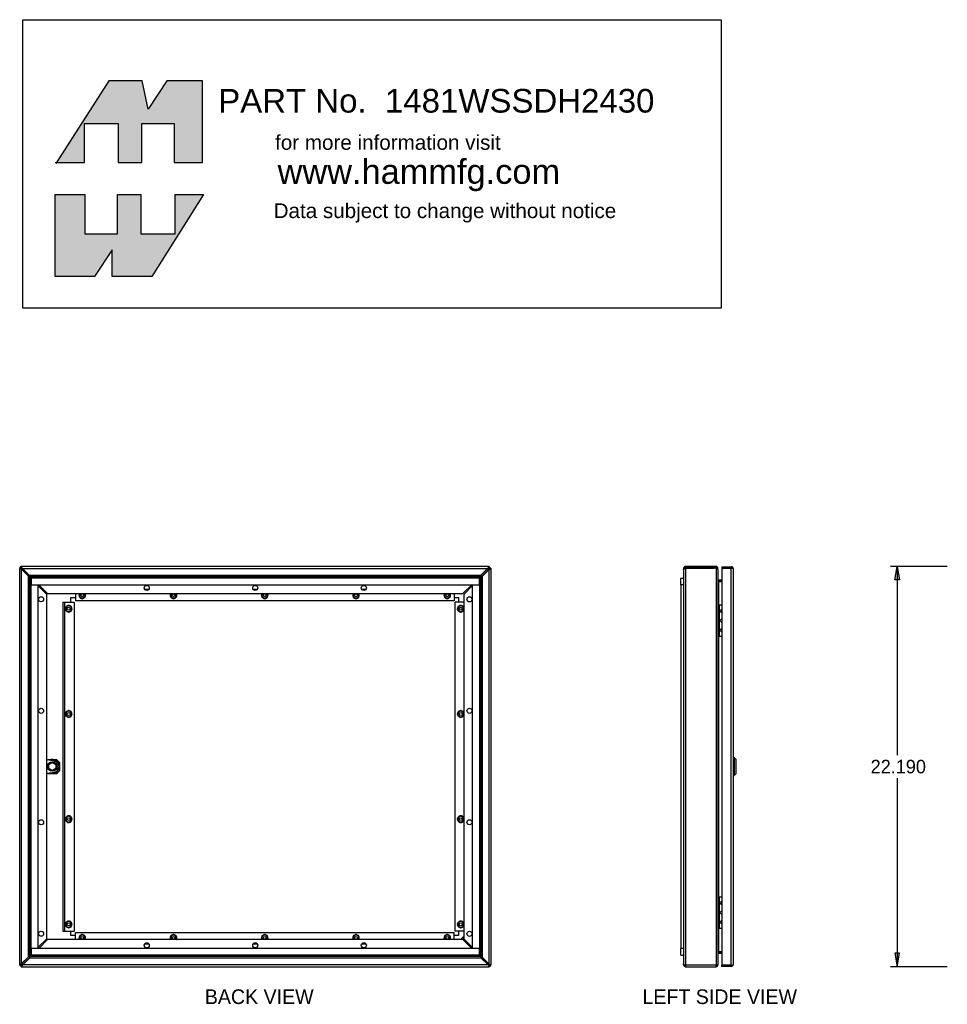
# Model space of a CAD drawing. Extents: x 83 to 187, y -13 to 54.
# Tile 1 of 2: x 83 to 135, y -4 to 50. Entities that reach past the tile are written whole.
import ezdxf
from ezdxf.enums import TextEntityAlignment as Align

# ---------------------------------------------------------------- set-up
doc = ezdxf.new("R2010")
doc.units = 0
doc.header["$MEASUREMENT"] = 0
doc.layers.get('0').update_dxf_attribs({"linetype": 'CONTINUOUS'})
doc.layers.add('DEFAULT', color=7, linetype='CONTINUOUS')
doc.styles.add('ARIAL_TTF', font='arial.ttf')
doc.styles.add('SEANS_TTF', font='txt')

msp = doc.modelspace()

# ---------------------------------------------------------------- hatches: boundary and pattern name
at = {"linetype": 'Continuous'}
for color, points in [(7, [(89.97, 46.797), (88.123, 46.797), (85.208, 42.262), (86.767, 42.262), (86.767, 44.436), (88.637, 44.436), (88.637, 42.262), (89.947, 42.262), (89.947, 44.436), (91.747, 44.436), (91.747, 42.262), (93.313, 42.262), (93.313, 46.797), (91.326, 46.797), (90.297, 45.231)]), (7, [(88.591, 38.311), (88.591, 40.485), (89.9, 40.485), (89.9, 38.311), (91.793, 38.311), (91.793, 40.485), (93.36, 40.485), (90.508, 35.95), (88.31, 35.95), (88.31, 37.423), (87.328, 35.95), (85.131, 35.95), (85.131, 40.485), (86.791, 40.485), (86.791, 38.311)]), (138, [(131.728, 19.117), (131.853, 19.867), (131.978, 19.117)]), (138, [(131.728, -1.574), (131.853, -2.324), (131.978, -1.574)])]:
    msp.add_hatch(color=color, dxfattribs=at).paths.add_polyline_path(points)

# ---------------------------------------------------------------- linework, layer by layer
at = {"color": 7, "linetype": 'Continuous'}
for p, q in [((83.202, 19.759), (83.172, 19.759)), ((83.172, -2.235), (83.172, 19.759)), ((83.254, 19.759), (83.202, 19.759)), ((83.25, 19.779), (83.259, 19.779)), ((83.259, 19.788), (83.259, 19.779)), ((83.259, 19.752), (83.259, 19.779)), ((83.259, 19.779), (83.295, 19.743)), ((83.295, 19.743), (83.259, 19.779)), ((83.259, 19.779), (83.286, 19.779)), ((83.28, 19.867), (83.28, 19.836)), ((109.224, 19.867), (83.28, 19.867)), ((83.28, 19.784), (83.28, 19.836)), ((83.28, 19.72), (83.28, 19.72)), ((83.652, 19.333), (83.28, 19.711)), ((83.28, -2.144), (83.28, 19.711)), ((83.295, 19.706), (83.295, 19.743)), ((83.295, 19.743), (83.333, 19.743)), ((83.295, 19.743), (83.295, 19.743)), ((83.295, 19.743), (83.295, 19.743)), ((83.677, 19.324), (83.299, 19.702)), ((83.319, 19.759), (83.319, 19.759)), ((83.327, 19.759), (109.133, 19.759)), ((83.327, 19.759), (83.705, 19.386)), ((83.337, 19.739), (83.713, 19.363)), ((108.751, 19.358), (109.132, 19.739)), ((109.133, 19.759), (108.761, 19.386)), ((109.184, 19.687), (108.803, 19.306)), ((108.832, 19.315), (109.204, 19.687)), ((109.136, 19.743), (109.188, 19.743)), ((109.176, 19.779), (109.224, 19.779)), ((109.224, 19.779), (109.188, 19.743)), ((109.188, 19.743), (109.224, 19.779)), ((109.188, 19.743), (109.188, 19.691)), ((109.188, 19.743), (109.188, 19.743)), ((109.188, 19.743), (109.188, 19.743)), ((109.204, 19.687), (109.204, -2.169)), ((109.224, 19.867), (109.224, 19.795)), ((109.224, 19.851), (109.224, 19.851)), ((109.224, 19.851), (109.224, 19.779)), ((109.224, 19.779), (109.224, 19.731)), ((109.296, 19.779), (109.224, 19.779)), ((109.312, 19.778), (109.24, 19.778)), ((109.296, 19.779), (109.296, 19.778)), ((109.312, 19.778), (109.312, -2.216)), ((120.075, 19.759), (120.003, 19.759)), ((120.003, 19.759), (120.003, 19.687)), ((120.003, 19.687), (120.003, -2.169)), ((120.111, 19.867), (120.111, 19.795)), ((121.693, 19.867), (120.111, 19.867)), ((121.693, 19.795), (120.111, 19.795)), ((120.111, 19.778), (120.111, 19.795)), ((120.111, 19.778), (121.693, 19.778)), ((120.111, 19.778), (120.111, -2.216)), ((121.693, 19.867), (121.693, 19.795)), ((121.803, 19.867), (121.693, 19.867)), ((121.803, 19.795), (121.693, 19.795)), ((121.803, 19.816), (121.803, 19.867)), ((121.803, 19.795), (121.803, 19.816)), ((121.803, 19.795), (121.803, 19.759)), ((121.803, 19.759), (121.83, 19.759)), ((121.803, 19.759), (121.803, 19.759)), ((121.803, 19.758), (121.803, -2.216)), ((121.83, 19.759), (121.839, 19.759)), ((121.839, 19.75), (121.839, 19.759)), ((121.839, 19.759), (121.861, 19.759)), ((121.861, 19.759), (121.911, 19.759)), ((121.911, 19.739), (121.874, 19.739)), ((121.911, 19.739), (121.911, 19.759)), ((121.911, 19.705), (121.911, 19.739)), ((121.911, 19.72), (121.911, 19.72)), ((121.911, 19.705), (121.911, -2.177)), ((122.128, 19.851), (122.128, 19.779)), ((122.128, 19.851), (122.645, 19.851)), ((122.128, 19.779), (122.128, -2.236)), ((122.128, 19.779), (122.645, 19.779)), ((122.645, 19.779), (122.128, 19.779)), ((122.645, -2.236), (122.645, 19.779)), ((122.645, 19.779), (122.645, 19.779)), ((122.696, 19.779), (122.645, 19.779)), ((122.645, 19.779), (122.733, 19.779)), ((122.696, 19.779), (122.733, 19.806)), ((122.753, 19.743), (122.753, 19.743)), ((122.753, 19.743), (122.753, 19.743)), ((122.753, 19.743), (122.753, 19.743)), ((122.753, 19.743), (122.753, -2.2)), ((83.652, -1.772), (83.652, 19.333)), ((83.705, 19.386), (108.761, 19.386)), ((83.786, 19.222), (83.728, 19.305)), ((83.728, -1.745), (83.728, 19.305)), ((83.733, 19.31), (108.734, 19.31)), ((83.733, 19.31), (83.816, 19.252)), ((83.786, -1.664), (83.786, 19.222)), ((83.812, 19.194), (83.811, 19.195)), ((83.811, -1.637), (83.811, 19.195)), ((108.672, 19.226), (83.812, 19.226)), ((83.812, 19.226), (83.812, 18.851)), ((83.816, 19.252), (108.652, 19.252)), ((83.844, 19.227), (108.625, 19.227)), ((83.844, 19.227), (83.844, 19.226)), ((108.625, 19.227), (108.624, 19.226)), ((108.734, 19.31), (108.652, 19.252)), ((108.672, 18.851), (108.672, 19.226)), ((108.672, 19.179), (108.672, 19.179)), ((108.672, 19.179), (108.672, -1.652)), ((108.698, 19.206), (108.755, 19.288)), ((108.698, 19.206), (108.698, -1.679)), ((108.755, 19.288), (108.755, -1.762)), ((108.832, 19.315), (108.832, -1.79)), ((119.853, 18.851), (119.853, 19.226)), ((119.853, 19.226), (120.003, 19.226)), ((121.936, 19.118), (121.918, 19.065)), ((121.947, 19.117), (122.128, 19.117)), ((83.812, 18.851), (108.672, 18.851)), ((83.812, -1.309), (83.812, 18.851)), ((83.812, 18.851), (84.187, 18.851)), ((84.187, 18.851), (84.187, -1.309)), ((84.672, 18.319), (84.187, 18.813)), ((84.225, 18.851), (84.719, 18.367)), ((90.33, 18.593), (90.108, 18.593)), ((96.353, 18.593), (96.13, 18.593)), ((102.376, 18.593), (102.153, 18.593)), ((108.249, 18.851), (107.764, 18.367)), ((107.812, 18.319), (108.297, 18.804)), ((108.297, -1.309), (108.297, 18.851)), ((108.297, 18.851), (108.672, 18.851)), ((108.672, 18.851), (108.672, -1.309)), ((120.003, 18.851), (119.853, 18.851)), ((119.853, 18.851), (119.853, -1.309)), ((121.927, 19.044), (121.947, 19.044)), ((121.947, 19.028), (121.936, 19.028)), ((121.947, 19.045), (122.128, 19.045)), ((122.128, 19.043), (121.947, 19.044)), ((121.947, 19.028), (121.947, 19.044)), ((121.947, 19.028), (121.947, 17.733)), ((121.947, 19.028), (122.128, 19.028)), ((84.672, -0.776), (84.672, 18.319)), ((84.719, 18.367), (107.764, 18.367)), ((86.016, 17.896), (86.016, 18.146)), ((86.016, 18.146), (86.266, 18.146)), ((86.266, 18.367), (86.266, 17.968)), ((86.482, 18.364), (86.482, 18.272)), ((86.482, 18.272), (86.482, 18.18)), ((86.482, 18.18), (86.562, 18.134)), ((86.562, 18.134), (86.641, 18.088)), ((86.641, 18.088), (86.721, 18.134)), ((86.721, 18.134), (86.801, 18.18)), ((86.801, 18.272), (86.801, 18.364)), ((86.801, 18.18), (86.801, 18.272)), ((91.545, 18.364), (91.545, 18.272)), ((91.545, 18.272), (91.545, 18.18)), ((91.545, 18.18), (91.624, 18.134)), ((91.624, 18.134), (91.704, 18.088)), ((91.704, 18.088), (91.784, 18.134)), ((91.784, 18.134), (91.863, 18.18)), ((91.863, 18.272), (91.863, 18.364)), ((91.863, 18.18), (91.863, 18.272)), ((96.607, 18.364), (96.607, 18.272)), ((96.607, 18.272), (96.607, 18.18)), ((96.607, 18.18), (96.687, 18.134)), ((96.687, 18.134), (96.766, 18.088)), ((96.766, 18.088), (96.846, 18.134)), ((96.846, 18.134), (96.926, 18.18)), ((96.926, 18.272), (96.926, 18.364)), ((96.926, 18.18), (96.926, 18.272)), ((101.67, 18.364), (101.67, 18.272)), ((101.67, 18.272), (101.67, 18.18)), ((101.67, 18.18), (101.749, 18.134)), ((101.749, 18.134), (101.829, 18.088)), ((101.829, 18.088), (101.909, 18.134)), ((101.909, 18.134), (101.988, 18.18)), ((101.988, 18.272), (101.988, 18.364)), ((101.988, 18.18), (101.988, 18.272)), ((106.732, 18.364), (106.732, 18.272)), ((106.732, 18.272), (106.732, 18.18)), ((106.732, 18.18), (106.812, 18.134)), ((106.812, 18.134), (106.891, 18.088)), ((106.891, 18.088), (106.971, 18.134)), ((106.971, 18.134), (107.051, 18.18)), ((107.051, 18.272), (107.051, 18.364)), ((107.051, 18.18), (107.051, 18.272)), ((107.266, 18.367), (107.266, 17.968)), ((107.266, 18.146), (107.516, 18.146)), ((107.516, 18.146), (107.516, 17.896)), ((107.812, 18.319), (107.812, -0.776)), ((85.569, 17.896), (85.569, -0.354)), ((85.569, 17.896), (85.657, 17.896)), ((85.657, 17.896), (85.657, -0.354)), ((85.657, 17.896), (86.194, 17.896)), ((85.812, 17.659), (85.732, 17.613)), ((85.732, 17.613), (85.732, 17.521)), ((85.732, 17.521), (85.732, 17.429)), ((85.891, 17.705), (85.812, 17.659)), ((85.971, 17.659), (85.891, 17.705)), ((86.051, 17.613), (85.971, 17.659)), ((86.051, 17.521), (86.051, 17.613)), ((86.051, 17.429), (86.051, 17.521)), ((86.194, 17.896), (86.194, -0.354)), ((107.266, 17.968), (86.266, 17.968)), ((107.338, -0.354), (107.338, 17.896)), ((107.812, 17.896), (107.338, 17.896)), ((107.562, 17.659), (107.482, 17.613)), ((107.482, 17.613), (107.482, 17.521)), ((107.482, 17.521), (107.482, 17.429)), ((107.641, 17.705), (107.562, 17.659)), ((107.721, 17.659), (107.641, 17.705)), ((107.801, 17.613), (107.721, 17.659)), ((107.801, 17.521), (107.801, 17.613)), ((107.801, 17.429), (107.801, 17.521)), ((121.968, 17.733), (121.911, 17.733)), ((121.968, 17.733), (121.989, 17.733)), ((121.968, 16.001), (121.968, 17.733)), ((121.989, 16.001), (121.989, 17.733)), ((121.989, 17.733), (122.128, 17.733)), ((85.732, 17.429), (85.812, 17.383)), ((85.812, 17.383), (85.891, 17.337)), ((85.891, 17.337), (85.971, 17.383)), ((85.971, 17.383), (86.051, 17.429)), ((107.482, 17.429), (107.562, 17.383)), ((107.562, 17.383), (107.641, 17.337)), ((107.641, 17.337), (107.721, 17.383)), ((107.721, 17.383), (107.801, 17.429)), ((121.968, 16.001), (121.911, 16.001)), ((121.947, 16.001), (121.947, 1.542)), ((121.968, 16.001), (121.989, 16.001)), ((121.989, 16.001), (122.128, 16.001)), ((85.812, 11.826), (85.732, 11.78)), ((85.732, 11.78), (85.732, 11.688)), ((85.732, 11.688), (85.732, 11.596)), ((85.732, 11.596), (85.812, 11.55)), ((85.891, 11.872), (85.812, 11.826)), ((85.812, 11.55), (85.891, 11.504)), ((85.971, 11.826), (85.891, 11.872)), ((85.891, 11.504), (85.971, 11.55)), ((86.051, 11.78), (85.971, 11.826)), ((85.971, 11.55), (86.051, 11.596)), ((86.051, 11.688), (86.051, 11.78)), ((86.051, 11.596), (86.051, 11.688)), ((107.562, 11.826), (107.482, 11.78)), ((107.482, 11.78), (107.482, 11.688)), ((107.482, 11.688), (107.482, 11.596)), ((107.482, 11.596), (107.562, 11.55)), ((107.641, 11.872), (107.562, 11.826)), ((107.562, 11.55), (107.641, 11.504)), ((107.721, 11.826), (107.641, 11.872)), ((107.641, 11.504), (107.721, 11.55)), ((107.801, 11.78), (107.721, 11.826)), ((107.721, 11.55), (107.801, 11.596)), ((107.801, 11.688), (107.801, 11.78)), ((107.801, 11.596), (107.801, 11.688)), ((85.095, 9.074), (84.672, 9.144)), ((84.721, 9.136), (84.752, 9.167)), ((84.752, 9.167), (85.214, 9.167)), ((84.791, 8.883), (84.983, 8.994)), ((84.791, 8.66), (84.791, 8.883)), ((84.983, 8.994), (85.176, 8.883)), ((85.176, 8.883), (85.176, 8.66)), ((85.214, 9.167), (85.379, 9.002)), ((85.379, 9.002), (85.379, 8.54)), ((122.813, 9.271), (122.753, 9.271)), ((122.813, 9.271), (122.813, 8.271)), ((122.903, 9.181), (122.813, 9.271)), ((122.903, 9.181), (122.903, 8.361)), ((84.672, 8.399), (85.095, 8.468)), ((84.752, 8.376), (84.721, 8.407)), ((85.214, 8.376), (84.752, 8.376)), ((84.983, 8.549), (84.791, 8.66)), ((85.176, 8.66), (84.983, 8.549)), ((84.983, 8.379), (84.983, 8.45)), ((85.379, 8.54), (85.214, 8.376)), ((122.753, 8.271), (122.813, 8.271)), ((122.813, 8.271), (122.903, 8.361)), ((85.891, 6.039), (85.812, 5.993)), ((85.971, 5.993), (85.891, 6.039)), ((107.641, 6.039), (107.562, 5.993)), ((107.721, 5.993), (107.641, 6.039)), ((85.812, 5.993), (85.732, 5.947)), ((85.732, 5.947), (85.732, 5.855)), ((85.732, 5.855), (85.732, 5.763)), ((85.732, 5.763), (85.812, 5.717)), ((85.812, 5.717), (85.891, 5.671)), ((85.891, 5.671), (85.971, 5.717)), ((86.051, 5.947), (85.971, 5.993)), ((85.971, 5.717), (86.051, 5.763)), ((86.051, 5.855), (86.051, 5.947)), ((86.051, 5.763), (86.051, 5.855)), ((107.562, 5.993), (107.482, 5.947)), ((107.482, 5.947), (107.482, 5.855)), ((107.482, 5.855), (107.482, 5.763)), ((107.482, 5.763), (107.562, 5.717)), ((107.562, 5.717), (107.641, 5.671)), ((107.641, 5.671), (107.721, 5.717)), ((107.801, 5.947), (107.721, 5.993)), ((107.721, 5.717), (107.801, 5.763)), ((107.801, 5.855), (107.801, 5.947)), ((107.801, 5.763), (107.801, 5.855)), ((121.968, 1.542), (121.911, 1.542)), ((121.968, 1.542), (121.989, 1.542)), ((121.968, -0.19), (121.968, 1.542)), ((121.989, -0.19), (121.989, 1.542)), ((121.989, 1.542), (122.128, 1.542)), ((85.812, 0.159), (85.732, 0.113)), ((85.732, 0.113), (85.732, 0.021)), ((85.732, 0.021), (85.732, -0.071)), ((85.891, 0.205), (85.812, 0.159)), ((85.971, 0.159), (85.891, 0.205)), ((86.051, 0.113), (85.971, 0.159)), ((86.051, 0.021), (86.051, 0.113)), ((86.051, -0.071), (86.051, 0.021)), ((107.562, 0.159), (107.482, 0.113)), ((107.482, 0.113), (107.482, 0.021)), ((107.482, 0.021), (107.482, -0.071)), ((107.641, 0.205), (107.562, 0.159)), ((107.721, 0.159), (107.641, 0.205)), ((107.801, 0.113), (107.721, 0.159)), ((107.801, 0.021), (107.801, 0.113)), ((107.801, -0.071), (107.801, 0.021)), ((85.569, -0.354), (85.657, -0.354)), ((85.657, -0.354), (86.194, -0.354)), ((85.732, -0.071), (85.812, -0.117)), ((85.812, -0.117), (85.891, -0.163)), ((85.891, -0.163), (85.971, -0.117)), ((85.971, -0.117), (86.051, -0.071)), ((86.016, -0.604), (86.016, -0.354)), ((86.266, -0.426), (107.266, -0.426)), ((86.266, -0.824), (86.266, -0.426)), ((86.641, -0.544), (86.562, -0.59)), ((86.721, -0.59), (86.641, -0.544)), ((91.704, -0.544), (91.624, -0.59)), ((91.784, -0.59), (91.704, -0.544)), ((96.766, -0.544), (96.687, -0.59)), ((96.846, -0.59), (96.766, -0.544)), ((101.829, -0.544), (101.749, -0.59)), ((101.909, -0.59), (101.829, -0.544)), ((106.891, -0.544), (106.812, -0.59)), ((106.971, -0.59), (106.891, -0.544)), ((107.266, -0.824), (107.266, -0.426)), ((107.812, -0.354), (107.338, -0.354)), ((107.482, -0.071), (107.562, -0.117)), ((107.516, -0.354), (107.516, -0.604)), ((107.562, -0.117), (107.641, -0.163)), ((107.641, -0.163), (107.721, -0.117)), ((107.721, -0.117), (107.801, -0.071)), ((121.968, -0.19), (121.911, -0.19)), ((121.947, -0.19), (121.947, -1.501)), ((121.968, -0.19), (121.989, -0.19)), ((121.989, -0.19), (122.128, -0.19)), ((84.672, -0.776), (84.187, -1.261)), ((84.234, -1.309), (84.719, -0.824)), ((107.764, -0.824), (84.719, -0.824)), ((86.266, -0.604), (86.016, -0.604)), ((86.562, -0.59), (86.482, -0.636)), ((86.482, -0.636), (86.482, -0.728)), ((86.482, -0.728), (86.482, -0.82)), ((86.801, -0.636), (86.721, -0.59)), ((86.801, -0.728), (86.801, -0.636)), ((86.801, -0.82), (86.801, -0.728)), ((90.108, -1.051), (90.33, -1.051)), ((91.624, -0.59), (91.545, -0.636)), ((91.545, -0.636), (91.545, -0.728)), ((91.545, -0.728), (91.545, -0.82)), ((91.863, -0.636), (91.784, -0.59)), ((91.863, -0.728), (91.863, -0.636)), ((91.863, -0.82), (91.863, -0.728)), ((96.13, -1.051), (96.353, -1.051)), ((96.687, -0.59), (96.607, -0.636)), ((96.607, -0.636), (96.607, -0.728)), ((96.607, -0.728), (96.607, -0.82)), ((96.926, -0.636), (96.846, -0.59)), ((96.926, -0.728), (96.926, -0.636)), ((96.926, -0.82), (96.926, -0.728)), ((101.749, -0.59), (101.67, -0.636)), ((101.67, -0.636), (101.67, -0.728)), ((101.67, -0.728), (101.67, -0.82)), ((101.988, -0.636), (101.909, -0.59)), ((101.988, -0.728), (101.988, -0.636)), ((101.988, -0.82), (101.988, -0.728)), ((102.153, -1.051), (102.376, -1.051)), ((106.812, -0.59), (106.732, -0.636)), ((106.732, -0.636), (106.732, -0.728)), ((106.732, -0.728), (106.732, -0.82)), ((107.051, -0.636), (106.971, -0.59)), ((107.051, -0.728), (107.051, -0.636)), ((107.051, -0.82), (107.051, -0.728)), ((107.516, -0.604), (107.266, -0.604)), ((108.258, -1.309), (107.764, -0.824)), ((107.812, -0.776), (108.297, -1.27)), ((83.812, -1.636), (83.811, -1.637)), ((108.672, -1.309), (83.812, -1.309)), ((83.812, -1.309), (83.812, -1.684)), ((84.187, -1.309), (83.812, -1.309)), ((108.672, -1.309), (108.297, -1.309)), ((108.672, -1.684), (108.672, -1.309)), ((119.853, -1.684), (119.853, -1.309)), ((120.003, -1.309), (119.853, -1.309)), ((121.936, -1.576), (121.92, -1.532)), ((121.936, -1.501), (121.947, -1.501)), ((122.128, -1.5), (121.947, -1.501)), ((121.947, -1.502), (122.128, -1.502)), ((121.947, -1.574), (122.128, -1.574)), ((83.652, -1.772), (83.28, -2.144)), ((83.295, -2.2), (83.295, -2.148)), ((83.299, -2.144), (83.68, -1.763)), ((83.732, -1.815), (83.351, -2.196)), ((83.351, -2.216), (83.723, -1.844)), ((108.778, -1.844), (83.723, -1.844)), ((83.786, -1.664), (83.728, -1.745)), ((83.75, -1.767), (83.832, -1.709)), ((108.751, -1.767), (83.75, -1.767)), ((83.812, -1.684), (108.672, -1.684)), ((108.667, -1.709), (83.832, -1.709)), ((108.64, -1.684), (83.859, -1.684)), ((83.859, -1.684), (83.859, -1.684)), ((108.64, -1.684), (108.64, -1.684)), ((108.751, -1.767), (108.667, -1.709)), ((108.672, -1.651), (108.672, -1.652)), ((108.698, -1.679), (108.755, -1.762)), ((109.147, -2.196), (108.77, -1.82)), ((109.157, -2.216), (108.778, -1.844)), ((108.806, -1.781), (109.184, -2.16)), ((108.832, -1.79), (109.204, -2.169)), ((109.188, -2.163), (109.188, -2.2)), ((109.204, -2.177), (109.204, -2.177)), ((119.853, -1.684), (120.003, -1.684)), ((120.003, -2.216), (120.003, -2.169)), ((121.911, -2.177), (121.911, -2.177)), ((121.911, -2.196), (121.911, -2.177)), ((83.172, -2.235), (83.244, -2.235)), ((83.187, -2.236), (83.187, -2.235)), ((83.187, -2.236), (83.259, -2.236)), ((83.259, -2.236), (83.259, -2.188)), ((83.259, -2.236), (83.295, -2.2)), ((83.295, -2.2), (83.259, -2.236)), ((83.308, -2.236), (83.259, -2.236)), ((83.259, -2.308), (83.259, -2.236)), ((83.26, -2.308), (83.259, -2.308)), ((83.26, -2.324), (83.26, -2.252)), ((83.26, -2.324), (109.204, -2.324)), ((83.347, -2.2), (83.295, -2.2)), ((83.295, -2.2), (83.295, -2.2)), ((83.295, -2.2), (83.295, -2.2)), ((109.157, -2.216), (83.351, -2.216)), ((109.188, -2.2), (109.15, -2.2)), ((109.164, -2.216), (109.165, -2.216)), ((109.188, -2.2), (109.188, -2.2)), ((109.188, -2.2), (109.188, -2.2)), ((109.224, -2.236), (109.188, -2.2)), ((109.188, -2.2), (109.224, -2.236)), ((109.224, -2.236), (109.197, -2.236)), ((109.204, -2.241), (109.204, -2.293)), ((109.204, -2.324), (109.204, -2.293)), ((109.224, -2.21), (109.224, -2.236)), ((109.224, -2.245), (109.224, -2.236)), ((109.234, -2.236), (109.224, -2.236)), ((109.23, -2.216), (109.281, -2.216)), ((109.281, -2.216), (109.312, -2.216)), ((120.036, -2.216), (120.003, -2.216)), ((120.036, -2.216), (120.111, -2.216)), ((120.086, -2.241), (120.036, -2.293)), ((120.111, -2.216), (120.111, -2.324)), ((120.111, -2.216), (121.803, -2.216)), ((120.111, -2.324), (121.803, -2.324)), ((121.803, -2.324), (121.803, -2.216)), ((121.803, -2.216), (121.884, -2.216)), ((121.83, -2.24), (121.884, -2.288)), ((121.839, -2.216), (121.911, -2.216)), ((121.884, -2.216), (121.911, -2.216)), ((121.911, -2.196), (121.904, -2.196)), ((121.911, -2.216), (121.911, -2.196)), ((121.911, -2.216), (121.911, -2.216)), ((122.645, -2.236), (122.128, -2.236)), ((122.128, -2.308), (122.128, -2.236)), ((122.128, -2.236), (122.645, -2.236)), ((122.645, -2.308), (122.128, -2.308)), ((122.645, -2.236), (122.696, -2.236)), ((122.645, -2.236), (122.645, -2.236)), ((122.645, -2.236), (122.733, -2.236)), ((122.696, -2.236), (122.733, -2.263)), ((122.753, -2.2), (122.753, -2.2)), ((122.753, -2.2), (122.753, -2.2)), ((122.753, -2.2), (122.753, -2.2))]:
    msp.add_line(p, q, dxfattribs=at)
for points in [[(89.97, 46.797), (88.123, 46.797), (85.208, 42.262), (86.767, 42.262), (86.767, 44.436), (88.637, 44.436), (88.637, 42.262), (89.947, 42.262), (89.947, 44.436), (91.747, 44.436), (91.747, 42.262), (93.313, 42.262), (93.313, 46.797), (91.326, 46.797), (90.297, 45.231), (89.97, 46.797)], [(89.97, 46.797), (88.123, 46.797), (85.208, 42.262), (86.767, 42.262), (86.767, 44.436), (88.637, 44.436), (88.637, 42.262), (89.947, 42.262), (89.947, 44.436), (91.747, 44.436), (91.747, 42.262), (93.313, 42.262), (93.313, 46.797), (91.326, 46.797), (90.297, 45.231), (89.97, 46.797)], [(89.97, 46.797), (88.123, 46.797), (85.208, 42.262), (86.767, 42.262), (86.767, 44.436), (88.637, 44.436), (88.637, 42.262), (89.947, 42.262), (89.947, 44.436), (91.747, 44.436), (91.747, 42.262), (93.313, 42.262), (93.313, 46.797), (91.326, 46.797), (90.297, 45.231), (89.97, 46.797)], [(89.97, 46.797), (88.123, 46.797), (85.208, 42.262), (86.767, 42.262), (86.767, 44.436), (88.637, 44.436), (88.637, 42.262), (89.947, 42.262), (89.947, 44.436), (91.747, 44.436), (91.747, 42.262), (93.313, 42.262), (93.313, 46.797), (91.326, 46.797), (90.297, 45.231), (89.97, 46.797)], [(89.97, 46.797), (88.123, 46.797), (85.208, 42.262), (86.767, 42.262), (86.767, 44.436), (88.637, 44.436), (88.637, 42.262), (89.947, 42.262), (89.947, 44.436), (91.747, 44.436), (91.747, 42.262), (93.313, 42.262), (93.313, 46.797), (91.326, 46.797), (90.297, 45.231), (89.97, 46.797)], [(89.97, 46.797), (88.123, 46.797), (85.208, 42.262), (86.767, 42.262), (86.767, 44.436), (88.637, 44.436), (88.637, 42.262), (89.947, 42.262), (89.947, 44.436), (91.747, 44.436), (91.747, 42.262), (93.313, 42.262), (93.313, 46.797), (91.326, 46.797), (90.297, 45.231), (89.97, 46.797)], [(89.97, 46.797), (88.123, 46.797), (85.208, 42.262), (86.767, 42.262), (86.767, 44.436), (88.637, 44.436), (88.637, 42.262), (89.947, 42.262), (89.947, 44.436), (91.747, 44.436), (91.747, 42.262), (93.313, 42.262), (93.313, 46.797), (91.326, 46.797), (90.297, 45.231), (89.97, 46.797)], [(88.591, 38.311), (88.591, 40.485), (89.9, 40.485), (89.9, 38.311), (91.793, 38.311), (91.793, 40.485), (93.36, 40.485), (90.508, 35.95), (88.31, 35.95), (88.31, 37.423), (87.328, 35.95), (85.131, 35.95), (85.131, 40.485), (86.791, 40.485), (86.791, 38.311), (88.591, 38.311)], [(88.591, 38.311), (88.591, 40.485), (89.9, 40.485), (89.9, 38.311), (91.793, 38.311), (91.793, 40.485), (93.36, 40.485), (90.508, 35.95), (88.31, 35.95), (88.31, 37.423), (87.328, 35.95), (85.131, 35.95), (85.131, 40.485), (86.791, 40.485), (86.791, 38.311), (88.591, 38.311)], [(88.591, 38.311), (88.591, 40.485), (89.9, 40.485), (89.9, 38.311), (91.793, 38.311), (91.793, 40.485), (93.36, 40.485), (90.508, 35.95), (88.31, 35.95), (88.31, 37.423), (87.328, 35.95), (85.131, 35.95), (85.131, 40.485), (86.791, 40.485), (86.791, 38.311), (88.591, 38.311)], [(88.591, 38.311), (88.591, 40.485), (89.9, 40.485), (89.9, 38.311), (91.793, 38.311), (91.793, 40.485), (93.36, 40.485), (90.508, 35.95), (88.31, 35.95), (88.31, 37.423), (87.328, 35.95), (85.131, 35.95), (85.131, 40.485), (86.791, 40.485), (86.791, 38.311), (88.591, 38.311)], [(88.591, 38.311), (88.591, 40.485), (89.9, 40.485), (89.9, 38.311), (91.793, 38.311), (91.793, 40.485), (93.36, 40.485), (90.508, 35.95), (88.31, 35.95), (88.31, 37.423), (87.328, 35.95), (85.131, 35.95), (85.131, 40.485), (86.791, 40.485), (86.791, 38.311), (88.591, 38.311)], [(88.591, 38.311), (88.591, 40.485), (89.9, 40.485), (89.9, 38.311), (91.793, 38.311), (91.793, 40.485), (93.36, 40.485), (90.508, 35.95), (88.31, 35.95), (88.31, 37.423), (87.328, 35.95), (85.131, 35.95), (85.131, 40.485), (86.791, 40.485), (86.791, 38.311), (88.591, 38.311)], [(88.591, 38.311), (88.591, 40.485), (89.9, 40.485), (89.9, 38.311), (91.793, 38.311), (91.793, 40.485), (93.36, 40.485), (90.508, 35.95), (88.31, 35.95), (88.31, 37.423), (87.328, 35.95), (85.131, 35.95), (85.131, 40.485), (86.791, 40.485), (86.791, 38.311), (88.591, 38.311)]]:
    msp.add_lwpolyline(points, close=True, dxfattribs=at)
for centre, radius in [((90.219, 18.679), 0.141), ((96.242, 18.679), 0.141), ((102.264, 18.679), 0.141), ((84.359, 18.045), 0.141), ((86.641, 18.272), 0.082), ((91.704, 18.272), 0.082), ((96.766, 18.272), 0.082), ((101.829, 18.272), 0.082), ((106.891, 18.272), 0.082), ((108.124, 18.044), 0.141), ((85.891, 17.521), 0.082), ((107.641, 17.521), 0.082), ((84.359, 11.863), 0.141), ((85.891, 11.688), 0.082), ((107.641, 11.688), 0.082), ((108.124, 11.862), 0.141), ((84.983, 8.771), 0.263), ((84.359, 5.681), 0.141), ((85.891, 5.855), 0.082), ((107.641, 5.855), 0.082), ((108.124, 5.68), 0.141), ((85.891, 0.021), 0.082), ((107.641, 0.021), 0.082), ((84.359, -0.501), 0.141), ((108.124, -0.502), 0.141), ((86.641, -0.728), 0.082), ((90.219, -1.136), 0.141), ((91.704, -0.728), 0.082), ((96.242, -1.136), 0.141), ((96.766, -0.728), 0.082), ((101.829, -0.728), 0.082), ((102.264, -1.136), 0.141), ((106.891, -0.728), 0.082)]:
    msp.add_circle(centre, radius, dxfattribs=at)
for centre, radius, start, end in [((83.28, 19.759), 0.108, 90, 180), ((83.554, 20.25), 0.604, 234.3785, 242.9746), ((83.28, 19.759), 0.036, 90, 180), ((83.585, 19.909), 0.364, 204.483, 212.9389), ((83.573, 19.926), 0.359, 207.8367, 215.1167), ((82.788, 19.484), 0.604, 27.0254, 35.6215), ((83.129, 19.453), 0.364, 57.0612, 65.517), ((83.115, 19.467), 0.356, 55.0544, 62.4397), ((83.084, 19.477), 0.312, 46.3322, 51.1161), ((83.557, 19.96), 0.312, 220.2153, 225), ((108.912, 19.96), 0.312, 315, 319.8812), ((109.405, 19.466), 0.312, 130.1188, 135), ((120.111, 19.759), 0.108, 90, 180), ((120.111, 19.759), 0.036, 90, 180), ((121.693, 19.466), 0.312, 69.347, 90), ((121.803, 19.759), 0.108, 0, 90), ((121.803, 19.759), 0.036, 0, 90), ((121.743, 19.718), 0.0961, 20.6605, 25.0895), ((122.645, 19.743), 0.108, 35.5265, 90), ((122.645, 19.743), 0.036, 86.2098, 90), ((122.645, 19.743), 0.108, 0.2175, 35.5265), ((122.645, 19.743), 0.108, 0, 0.1008), ((83.43, 18.596), 0.77, 67.1894, 73.2353), ((84.442, 19.608), 0.77, 196.7647, 202.8106), ((83.96, 19.358), 0.221, 217.9591, 227.6708), ((83.68, 19.078), 0.221, 42.3292, 52.0409), ((108.788, 19.081), 0.219, 128.451, 138.1767), ((108.526, 19.343), 0.219, 311.8233, 321.549), ((108.014, 19.607), 0.778, 337.5463, 343.5113), ((109.053, 18.569), 0.778, 106.4887, 112.4537), ((121.947, 19.153), 0.036, 180.0001, 251.3965), ((121.947, 19.153), 0.036, 251.3966, 270), ((122.053, 19.108), 0.142, 183.1843, 214.3303), ((121.947, 19.153), 0.108, 258.1318, 270), ((122.053, 19.124), 0.142, 213.0654, 214.3303), ((86.641, 18.272), 0.184, 150, 210), ((86.641, 18.272), 0.159, 143.5843, 180), ((86.641, 18.272), 0.159, 180, 240), ((86.641, 18.272), 0.184, 210, 270), ((86.641, 18.272), 0.159, 240, 300), ((86.641, 18.182), 0.102, 238.2853, 301.7147), ((86.641, 18.272), 0.184, 270, 330), ((86.641, 18.272), 0.159, 300, 360), ((86.641, 18.272), 0.159, 0, 36.4157), ((86.641, 18.272), 0.184, 330, 30), ((91.704, 18.272), 0.184, 150, 210), ((91.704, 18.272), 0.159, 143.5843, 180), ((91.704, 18.272), 0.159, 180, 240), ((91.704, 18.272), 0.184, 210, 270), ((91.704, 18.272), 0.159, 240, 300), ((91.704, 18.182), 0.102, 238.2853, 301.7147), ((91.704, 18.272), 0.184, 270, 330), ((91.704, 18.272), 0.159, 300, 360), ((91.704, 18.272), 0.159, 0, 36.4157), ((91.704, 18.272), 0.184, 330, 30), ((96.766, 18.272), 0.184, 150, 210), ((96.766, 18.272), 0.159, 143.5843, 180), ((96.766, 18.272), 0.159, 180, 240), ((96.766, 18.272), 0.184, 210, 270), ((96.766, 18.272), 0.159, 240, 300), ((96.766, 18.182), 0.102, 238.2853, 301.7147), ((96.766, 18.272), 0.184, 270, 330), ((96.766, 18.272), 0.159, 300, 360), ((96.766, 18.272), 0.159, 0, 36.4157), ((96.766, 18.272), 0.184, 330, 30), ((101.829, 18.272), 0.184, 150, 210), ((101.829, 18.272), 0.159, 143.5843, 180), ((101.829, 18.272), 0.159, 180, 240), ((101.829, 18.272), 0.184, 210, 270), ((101.829, 18.272), 0.159, 240, 300), ((101.829, 18.182), 0.102, 238.2853, 301.7147), ((101.829, 18.272), 0.184, 270, 330), ((101.829, 18.272), 0.159, 300, 360), ((101.829, 18.272), 0.159, 0, 36.4157), ((101.829, 18.272), 0.184, 330, 30), ((106.891, 18.272), 0.184, 150, 210), ((106.891, 18.272), 0.159, 143.5843, 180), ((106.891, 18.272), 0.159, 180, 240), ((106.891, 18.272), 0.184, 210, 270), ((106.891, 18.272), 0.159, 240, 300), ((106.891, 18.182), 0.102, 238.2853, 301.7147), ((106.891, 18.272), 0.184, 270, 330), ((106.891, 18.272), 0.159, 300, 360), ((106.891, 18.272), 0.159, 0, 36.4157), ((106.891, 18.272), 0.184, 330, 30), ((85.891, 17.521), 0.184, 150, 210), ((85.891, 17.521), 0.184, 90, 150), ((85.891, 17.521), 0.159, 120, 180), ((85.891, 17.521), 0.159, 180, 240), ((85.891, 17.521), 0.159, 60, 120), ((85.891, 17.521), 0.184, 30, 90), ((85.891, 17.521), 0.159, 0, 60), ((85.891, 17.521), 0.159, 300, 360), ((85.891, 17.521), 0.184, 330, 30), ((85.981, 17.521), 0.102, 328.8171, 31.1829), ((107.552, 17.521), 0.102, 149.913, 210.087), ((107.641, 17.521), 0.184, 150, 210), ((107.641, 17.521), 0.184, 90, 150), ((107.641, 17.521), 0.159, 120, 180), ((107.641, 17.521), 0.159, 180, 240), ((107.641, 17.521), 0.159, 60, 120), ((107.641, 17.521), 0.184, 30, 90), ((107.641, 17.521), 0.159, 0, 60), ((107.641, 17.521), 0.159, 300, 360), ((107.641, 17.521), 0.184, 22.0051, 30), ((122.108, 17.398), 0.0764, 74.8255, 285.1745), ((85.891, 17.521), 0.184, 210, 270), ((85.891, 17.521), 0.159, 240, 300), ((85.891, 17.521), 0.184, 270, 330), ((107.641, 17.521), 0.184, 210, 270), ((107.641, 17.521), 0.159, 240, 300), ((107.641, 17.521), 0.184, 270, 330), ((107.641, 17.521), 0.184, 330, 337.9949), ((122.108, 16.867), 0.068, 72.8954, 287.1046), ((122.108, 17.398), 0.022, 24.62, 335.38), ((122.108, 16.336), 0.0764, 74.8255, 285.1745), ((122.108, 16.336), 0.022, 24.62, 335.38), ((85.891, 11.688), 0.184, 150, 210), ((85.891, 11.688), 0.184, 90, 150), ((85.891, 11.688), 0.159, 120, 180), ((85.891, 11.688), 0.159, 180, 240), ((85.891, 11.688), 0.184, 210, 270), ((85.891, 11.688), 0.159, 60, 120), ((85.891, 11.688), 0.159, 240, 300), ((85.891, 11.688), 0.184, 30, 90), ((85.891, 11.688), 0.184, 270, 330), ((85.891, 11.688), 0.159, 0, 60), ((85.891, 11.688), 0.159, 300, 360), ((85.891, 11.688), 0.184, 330, 30), ((85.981, 11.688), 0.102, 328.8171, 31.1829), ((107.552, 11.688), 0.102, 149.913, 210.087), ((107.641, 11.688), 0.184, 150, 210), ((107.641, 11.688), 0.184, 90, 150), ((107.641, 11.688), 0.159, 120, 180), ((107.641, 11.688), 0.159, 180, 240), ((107.641, 11.688), 0.184, 210, 270), ((107.641, 11.688), 0.159, 60, 120), ((107.641, 11.688), 0.159, 240, 300), ((107.641, 11.688), 0.184, 30, 90), ((107.641, 11.688), 0.184, 270, 330), ((107.641, 11.688), 0.159, 0, 60), ((107.641, 11.688), 0.159, 300, 360), ((107.641, 11.688), 0.184, 22.0051, 30), ((107.641, 11.688), 0.184, 330, 337.9949), ((84.983, 8.771), 0.393, 270, 116.8483), ((85.046, 8.771), 0.307, 279.2689, 80.7311), ((84.983, 8.771), 0.393, 243.1517, 270), ((85.891, 5.855), 0.184, 90, 150), ((85.891, 5.855), 0.159, 60, 120), ((85.891, 5.855), 0.184, 30, 90), ((107.641, 5.855), 0.184, 90, 150), ((107.641, 5.855), 0.159, 60, 120), ((107.641, 5.855), 0.184, 30, 90), ((85.891, 5.855), 0.184, 150, 210), ((85.891, 5.855), 0.159, 120, 180), ((85.891, 5.855), 0.159, 180, 240), ((85.891, 5.855), 0.184, 210, 270), ((85.891, 5.855), 0.159, 240, 300), ((85.891, 5.855), 0.184, 270, 330), ((85.891, 5.855), 0.159, 0, 60), ((85.891, 5.855), 0.159, 300, 360), ((85.891, 5.855), 0.184, 330, 30), ((85.981, 5.855), 0.102, 328.8171, 31.1829), ((107.552, 5.855), 0.102, 149.913, 210.087), ((107.641, 5.855), 0.184, 150, 210), ((107.641, 5.855), 0.159, 120, 180), ((107.641, 5.855), 0.159, 180, 240), ((107.641, 5.855), 0.184, 210, 270), ((107.641, 5.855), 0.159, 240, 300), ((107.641, 5.855), 0.184, 270, 330), ((107.641, 5.855), 0.159, 0, 60), ((107.641, 5.855), 0.159, 300, 360), ((107.641, 5.855), 0.184, 22.0051, 30), ((107.641, 5.855), 0.184, 330, 337.9949), ((122.108, 1.207), 0.0764, 74.8255, 285.1745), ((122.108, 1.207), 0.022, 24.62, 335.38), ((122.108, 0.676), 0.068, 72.8954, 287.1046), ((85.891, 0.021), 0.184, 150, 210), ((85.891, 0.021), 0.184, 90, 150), ((85.891, 0.021), 0.159, 120, 180), ((85.891, 0.021), 0.159, 180, 240), ((85.891, 0.021), 0.159, 60, 120), ((85.891, 0.021), 0.184, 30, 90), ((85.891, 0.021), 0.159, 0, 60), ((85.891, 0.021), 0.159, 300, 360), ((85.891, 0.021), 0.184, 330, 30), ((85.981, 0.021), 0.102, 328.8171, 31.1829), ((107.552, 0.021), 0.102, 149.913, 210.087), ((107.641, 0.021), 0.184, 150, 210), ((107.641, 0.021), 0.184, 90, 150), ((107.641, 0.021), 0.159, 120, 180), ((107.641, 0.021), 0.159, 180, 240), ((107.641, 0.021), 0.159, 60, 120), ((107.641, 0.021), 0.184, 30, 90), ((107.641, 0.021), 0.159, 0, 60), ((107.641, 0.021), 0.159, 300, 360), ((107.641, 0.021), 0.184, 22.0051, 30), ((122.108, 0.145), 0.0764, 74.8255, 285.1745), ((122.108, 0.145), 0.022, 24.62, 335.38), ((85.891, 0.021), 0.184, 210, 270), ((85.891, 0.021), 0.159, 240, 300), ((85.891, 0.021), 0.184, 270, 330), ((86.641, -0.728), 0.184, 90, 150), ((86.641, -0.639), 0.102, 60.4783, 119.5217), ((86.641, -0.728), 0.184, 30, 90), ((91.704, -0.728), 0.184, 90, 150), ((91.704, -0.639), 0.102, 60.4783, 119.5217), ((91.704, -0.728), 0.184, 30, 90), ((96.766, -0.728), 0.184, 90, 150), ((96.766, -0.639), 0.102, 60.4783, 119.5217), ((96.766, -0.728), 0.184, 30, 90), ((101.829, -0.728), 0.184, 90, 150), ((101.829, -0.639), 0.102, 60.4783, 119.5217), ((101.829, -0.728), 0.184, 30, 90), ((106.891, -0.728), 0.184, 90, 150), ((106.891, -0.639), 0.102, 60.4783, 119.5217), ((106.891, -0.728), 0.184, 30, 90), ((107.641, 0.021), 0.184, 210, 270), ((107.641, 0.021), 0.159, 240, 300), ((107.641, 0.021), 0.184, 270, 330), ((107.641, 0.021), 0.184, 330, 337.9949), ((86.641, -0.728), 0.184, 150, 210), ((86.641, -0.728), 0.159, 120, 180), ((86.641, -0.728), 0.159, 180, 216.8638), ((86.641, -0.728), 0.184, 210, 211.3015), ((86.641, -0.728), 0.159, 60, 120), ((86.641, -0.728), 0.159, 0, 60), ((86.641, -0.728), 0.159, 323.1362, 360), ((86.641, -0.728), 0.184, 328.6985, 330), ((86.641, -0.728), 0.184, 330, 30), ((91.704, -0.728), 0.184, 150, 210), ((91.704, -0.728), 0.159, 120, 180), ((91.704, -0.728), 0.159, 180, 216.8638), ((91.704, -0.728), 0.184, 210, 211.3015), ((91.704, -0.728), 0.159, 60, 120), ((91.704, -0.728), 0.159, 0, 60), ((91.704, -0.728), 0.159, 323.1362, 360), ((91.704, -0.728), 0.184, 328.6985, 330), ((91.704, -0.728), 0.184, 330, 30), ((96.766, -0.728), 0.184, 150, 210), ((96.766, -0.728), 0.159, 120, 180), ((96.766, -0.728), 0.159, 180, 216.8638), ((96.766, -0.728), 0.184, 210, 211.3015), ((96.766, -0.728), 0.159, 60, 120), ((96.766, -0.728), 0.159, 0, 60), ((96.766, -0.728), 0.159, 323.1362, 360), ((96.766, -0.728), 0.184, 328.6985, 330), ((96.766, -0.728), 0.184, 330, 30), ((101.829, -0.728), 0.184, 150, 210), ((101.829, -0.728), 0.159, 120, 180), ((101.829, -0.728), 0.159, 180, 216.8638), ((101.829, -0.728), 0.184, 210, 211.3015), ((101.829, -0.728), 0.159, 60, 120), ((101.829, -0.728), 0.159, 0, 60), ((101.829, -0.728), 0.159, 323.1362, 360), ((101.829, -0.728), 0.184, 328.6985, 330), ((101.829, -0.728), 0.184, 330, 30), ((106.891, -0.728), 0.184, 150, 210), ((106.891, -0.728), 0.159, 120, 180), ((106.891, -0.728), 0.159, 180, 216.8638), ((106.891, -0.728), 0.184, 210, 211.3015), ((106.891, -0.728), 0.159, 60, 120), ((106.891, -0.728), 0.159, 0, 60), ((106.891, -0.728), 0.159, 323.1362, 360), ((106.891, -0.728), 0.184, 328.6985, 330), ((106.891, -0.728), 0.184, 330, 30), ((107.849, -0.861), 0.193, 101.1749, 168.8251), ((107.849, -0.861), 0.163, 103.2661, 166.7339), ((107.849, -0.861), 0.109, 110.0694, 159.9306), ((107.849, -0.861), 0.109, 298.0397, 331.9603), ((107.849, -0.861), 0.163, 303.9254, 326.0746), ((107.849, -0.861), 0.193, 305.7438, 324.2562), ((83.957, -1.8), 0.219, 131.8233, 141.549), ((122.053, -1.581), 0.142, 145.6697, 176.8157), ((121.947, -1.61), 0.036, 109.0009, 179.9999), ((121.947, -1.61), 0.108, 90, 96.9406), ((121.947, -1.61), 0.036, 90, 109.0008), ((83.079, -1.923), 0.312, 310.1188, 315), ((83.431, -1.026), 0.778, 286.4887, 292.4537), ((84.469, -2.065), 0.778, 157.5463, 163.5113), ((83.696, -1.538), 0.219, 308.451, 318.1767), ((108.803, -1.535), 0.221, 222.3292, 232.0409), ((108.523, -1.815), 0.221, 37.9591, 47.6708), ((108.041, -2.066), 0.77, 16.7647, 22.8106), ((109.054, -1.053), 0.77, 247.1894, 253.2353), ((109.4, -1.934), 0.312, 226.3322, 231.1161), ((108.898, -2.367), 0.364, 24.483, 32.9389), ((108.929, -2.707), 0.604, 54.3785, 62.9746), ((108.91, -2.383), 0.359, 27.8367, 35.1167), ((83.572, -2.417), 0.312, 135, 139.8812), ((108.926, -2.417), 0.312, 40.2153, 45), ((109.355, -1.91), 0.364, 237.0612, 245.517), ((109.695, -1.941), 0.604, 207.0254, 215.6215), ((109.368, -1.924), 0.356, 235.0544, 242.4397), ((109.204, -2.216), 0.108, 270, 360), ((109.204, -2.216), 0.036, 270, 360), ((120.111, -2.216), 0.108, 180, 225.7786), ((120.111, -2.216), 0.108, 225.7786, 270), ((120.112, -2.216), 0.0364, 180.2482, 225.5304), ((120.111, -2.216), 0.036, 225.7786, 270), ((121.803, -2.216), 0.036, 270, 318.1561), ((121.803, -2.216), 0.108, 270, 318.1562), ((121.803, -2.216), 0.036, 318.1542, 359.6034), ((121.803, -2.216), 0.108, 318.1543, 359.6033), ((122.645, -2.2), 0.036, 270, 273.7902), ((122.645, -2.2), 0.108, 270, 324.4735), ((122.645, -2.2), 0.108, 324.4735, 359.7825), ((122.645, -2.2), 0.108, 359.8992, 360)]:
    msp.add_arc(centre, radius, start, end, dxfattribs=at)
for points, knots in [([(109.224, 19.867), (109.216, 19.867), (109.208, 19.864), (109.193, 19.853), (109.186, 19.845), (109.171, 19.825), (109.163, 19.813), (109.148, 19.787), (109.14, 19.773), (109.133, 19.759)], [0, 0, 0, 0, 0.25, 0.25, 0.5, 0.5, 0.75, 0.75, 1, 1, 1, 1]), ([(109.224, 19.795), (109.208, 19.795), (109.193, 19.791), (109.163, 19.777), (109.148, 19.768), (109.133, 19.759)], [0, 0, 0, 0, 0.5, 0.5, 1, 1, 1, 1]), ([(109.204, 19.687), (109.218, 19.695), (109.232, 19.703), (109.258, 19.718), (109.27, 19.725), (109.29, 19.74), (109.298, 19.748), (109.309, 19.763), (109.312, 19.771), (109.312, 19.778)], [0, 0, 0, 0, 0.25, 0.25, 0.5, 0.5, 0.75, 0.75, 1, 1, 1, 1]), ([(109.204, 19.687), (109.213, 19.703), (109.223, 19.718), (109.236, 19.748), (109.24, 19.763), (109.24, 19.778)], [0, 0, 0, 0, 0.5, 0.5, 1, 1, 1, 1]), ([(120.003, 19.687), (120.003, 19.695), (120.006, 19.703), (120.017, 19.718), (120.025, 19.725), (120.045, 19.74), (120.057, 19.748), (120.083, 19.763), (120.097, 19.771), (120.111, 19.778)], [0, 0, 0, 0, 0.25, 0.25, 0.5, 0.5, 0.75, 0.75, 1, 1, 1, 1]), ([(121.911, 19.705), (121.911, 19.706), (121.911, 19.708), (121.911, 19.711), (121.91, 19.713), (121.908, 19.716), (121.906, 19.719), (121.904, 19.721), (121.902, 19.724), (121.899, 19.726), (121.895, 19.729), (121.891, 19.731), (121.887, 19.733), (121.879, 19.737), (121.867, 19.742), (121.851, 19.747), (121.837, 19.751), (121.826, 19.753), (121.815, 19.756), (121.807, 19.757), (121.803, 19.758)], [0, 0, 0, 0, 0.038927, 0.078125, 0.117589, 0.157316, 0.197302, 0.237544, 0.278037, 0.318777, 0.35976, 0.400982, 0.442438, 0.484123, 0.610333, 0.738419, 0.803205, 0.86841, 0.934014, 1, 1, 1, 1]), ([(122.733, 19.779), (122.74, 19.773), (122.745, 19.767), (122.751, 19.755), (122.753, 19.749), (122.753, 19.743)], [0, 0, 0, 0, 0.5, 0.5, 1, 1, 1, 1]), ([(83.28, -2.144), (83.265, -2.152), (83.251, -2.16), (83.225, -2.175), (83.213, -2.182), (83.193, -2.198), (83.185, -2.205), (83.174, -2.22), (83.172, -2.228), (83.172, -2.235)], [0, 0, 0, 0, 0.25, 0.25, 0.5, 0.5, 0.75, 0.75, 1, 1, 1, 1]), ([(83.28, -2.144), (83.27, -2.16), (83.261, -2.175), (83.247, -2.205), (83.244, -2.22), (83.244, -2.235)], [0, 0, 0, 0, 0.5, 0.5, 1, 1, 1, 1]), ([(120.036, -2.216), (120.036, -2.215), (120.035, -2.215), (120.025, -2.207), (120.017, -2.199), (120.006, -2.184), (120.003, -2.176), (120.003, -2.169)], [0, 0, 0, 0, 0.017009, 0.017009, 0.508504, 0.508504, 1, 1, 1, 1]), ([(121.911, -2.177), (121.911, -2.184), (121.908, -2.191), (121.898, -2.204), (121.892, -2.21), (121.884, -2.216)], [0, 0, 0, 0, 0.542744, 0.542744, 1, 1, 1, 1]), ([(83.26, -2.324), (83.267, -2.324), (83.275, -2.321), (83.29, -2.31), (83.298, -2.302), (83.313, -2.282), (83.32, -2.27), (83.336, -2.244), (83.343, -2.23), (83.351, -2.216)], [0, 0, 0, 0, 0.25, 0.25, 0.5, 0.5, 0.75, 0.75, 1, 1, 1, 1]), ([(83.26, -2.252), (83.275, -2.252), (83.29, -2.248), (83.32, -2.234), (83.336, -2.225), (83.351, -2.216)], [0, 0, 0, 0, 0.5, 0.5, 1, 1, 1, 1]), ([(122.733, -2.236), (122.74, -2.23), (122.745, -2.224), (122.751, -2.212), (122.753, -2.206), (122.753, -2.2)], [0, 0, 0, 0, 0.5, 0.5, 1, 1, 1, 1])]:
    msp.add_open_spline(points, degree=3, knots=knots, dxfattribs=at)
for points in [[(120.075, -2.216), (120.086, -2.222), (120.099, -2.229), (120.111, -2.235)], [(120.099, -2.216), (120.103, -2.222), (120.107, -2.229), (120.111, -2.235)]]:
    msp.add_open_spline(points, degree=3, dxfattribs=at)
at = {"layer": 'DEFAULT', "color": 7, "linetype": 'Continuous'}
for p, q in [((83.349, 50.184), (122.08, 50.184)), ((83.349, 34.183), (83.349, 50.184)), ((122.08, 50.184), (122.08, 34.183)), ((88.123, 46.797), (85.178, 42.215)), ((89.97, 46.797), (88.123, 46.797)), ((90.297, 45.231), (89.97, 46.797)), ((91.326, 46.797), (90.297, 45.231)), ((93.313, 46.797), (91.326, 46.797)), ((93.313, 42.262), (93.313, 46.797)), ((86.767, 44.436), (88.637, 44.436)), ((86.767, 42.262), (86.767, 44.436)), ((88.637, 44.436), (88.637, 42.262)), ((89.947, 44.436), (91.747, 44.436)), ((89.947, 42.262), (89.947, 44.436)), ((91.747, 44.436), (91.747, 42.262)), ((85.131, 42.262), (86.767, 42.262)), ((88.637, 42.262), (89.947, 42.262)), ((91.747, 42.262), (93.313, 42.262)), ((85.131, 40.485), (86.791, 40.485)), ((85.131, 35.95), (85.131, 40.485)), ((86.791, 40.485), (86.791, 38.311)), ((88.591, 40.485), (89.9, 40.485)), ((88.591, 38.311), (88.591, 40.485)), ((89.9, 40.485), (89.9, 38.311)), ((93.36, 40.485), (90.508, 35.95)), ((91.793, 40.485), (93.36, 40.485)), ((91.793, 38.311), (91.793, 40.485)), ((86.791, 38.311), (88.591, 38.311)), ((89.9, 38.311), (91.793, 38.311)), ((88.31, 37.423), (87.328, 35.95)), ((88.31, 35.95), (88.31, 37.423)), ((87.328, 35.95), (85.131, 35.95)), ((90.508, 35.95), (88.31, 35.95)), ((122.08, 34.183), (83.349, 34.183)), ((134.633, 19.867), (131.478, 19.867)), ((131.853, 19.867), (131.853, 9.409)), ((131.853, 8.134), (131.853, -2.324)), ((134.633, -2.324), (131.478, -2.324))]:
    msp.add_line(p, q, dxfattribs=at)
at = {"layer": 'DEFAULT', "color": 138, "linetype": 'Continuous'}
for points in [[(131.728, 19.117), (131.853, 19.867), (131.978, 19.117), (131.728, 19.117)], [(131.728, -1.574), (131.853, -2.324), (131.978, -1.574), (131.728, -1.574)]]:
    msp.add_lwpolyline(points, close=True, dxfattribs=at)

# ---------------------------------------------------------------- texts
at = {"color": 138, "linetype": 'Continuous', "style": 'SEANS_TTF'}
for s, p in [('BACK VIEW', (93.442, -3.582)), ('LEFT SIDE VIEW', (117.722, -3.584))]:
    msp.add_text(s, height=0.8125, dxfattribs=at).set_placement(p, align=Align.TOP_LEFT)
at = {"layer": 'DEFAULT', "color": 1, "linetype": 'Continuous', "style": 'ARIAL_TTF'}
msp.add_text('PART No.  1481WSSDH2430', height=1.30975, dxfattribs=at).set_placement((94.185, 46.343), align=Align.TOP_LEFT)
at = {"layer": 'DEFAULT', "color": 7, "linetype": 'Continuous', "style": 'ARIAL_TTF'}
for s, height, p in [('for more information visit', 0.8186, (97.338, 43.789)), ('www.hammfg.com', 1.36433, (97.48, 42.447)), ('Data subject to change without notice', 0.8186, (97.26, 40.002))]:
    msp.add_text(s, height=height, dxfattribs=at).set_placement(p, align=Align.TOP_LEFT)
at = {"layer": 'DEFAULT', "color": 138, "linetype": 'Continuous', "style": 'SEANS_TTF'}
msp.add_text('22.190', height=0.75, dxfattribs=at).set_placement((130.379, 9.146), align=Align.TOP_LEFT)

doc.saveas('drawing.dxf')
